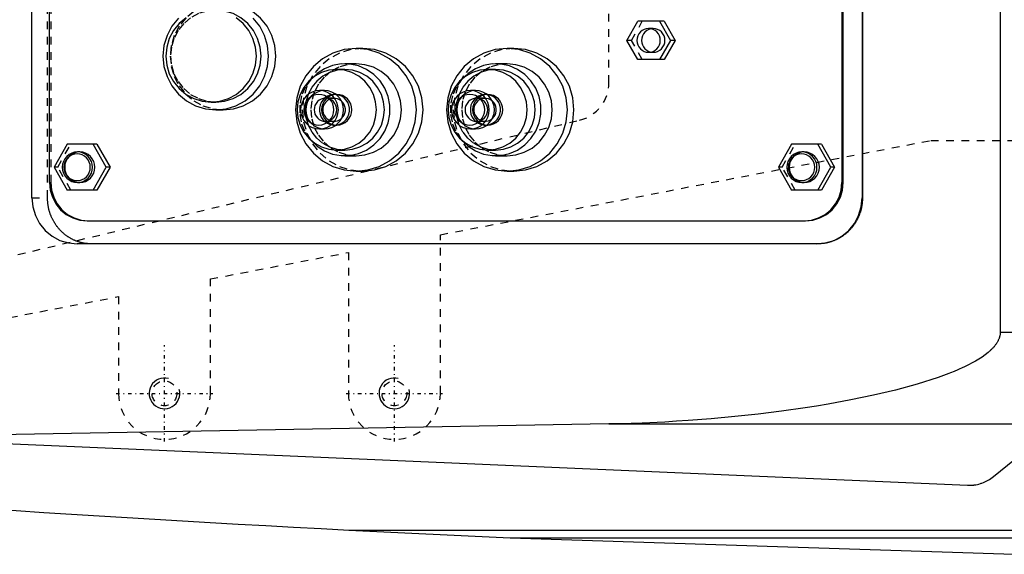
# Model space of a CAD drawing. Extents: x -1056 to 186, y -120 to 120.
# Tile 7 of 15: x -819 to -690, y -79 to -9. Entities that reach past the tile are written whole.
import ezdxf

# ---------------------------------------------------------------- set-up
doc = ezdxf.new("R2010")
doc.units = 0
doc.linetypes.add('CENTER', pattern=[1.5, 0.45, -0.5, 0.05, -0.5])
doc.linetypes.add('DASHED', pattern=[2, 1, -1])
for name, color, linetype in [('AM_0', 7, 'CONTINUOUS'), ('AM_10', 7, 'CONTINUOUS'), ('AM_3', 7, 'DASHED'), ('AM_7', 7, 'CENTER')]:
    doc.layers.add(name, color=color, linetype=linetype)

msp = doc.modelspace()

# ---------------------------------------------------------------- linework, layer by layer
at = {"layer": 'AM_0', "color": 7, "linetype": 'CONTINUOUS'}
for p, q in [((-690.94, 50), (-690.94, -50)), ((-817.29, -32.5), (-817.29, 32.5)), ((-708.96, 32.5), (-708.96, -32.5)), ((-708.91, 32.5), (-708.91, -32.5)), ((-815, -30.5), (-815, 30.5)), ((-711.6, 30.5), (-711.6, -30.5)), ((-711.42, -30.5), (-711.42, 30.5)), ((-739.67, -11.95), (-738.24, -9.45)), ((-734.79, -9.45), (-738.24, -9.45)), ((-735.4, -9.45), (-733.98, -11.95)), ((-734.79, -9.45), (-733.37, -11.95)), ((-738.24, -14.45), (-739.67, -11.95)), ((-733.98, -11.95), (-735.4, -14.45)), ((-733.37, -11.95), (-734.79, -14.45)), ((-733.37, -11.95), (-733.98, -11.95)), ((-774.13, -13), (-775, -13)), ((-754.43, -13), (-755.3, -13)), ((-775, -15), (-776.47, -15)), ((-755.3, -15), (-756.78, -15)), ((-734.79, -14.45), (-738.24, -14.45)), ((-776.47, -15.75), (-777.52, -15.75)), ((-756.78, -15.75), (-757.82, -15.75)), ((-779.1, -18.5), (-779.77, -18.5)), ((-777.52, -19), (-777.62, -19)), ((-759.4, -18.5), (-760.08, -18.5)), ((-757.82, -19), (-757.92, -19)), ((-793.91, -20), (-793.3, -20)), ((-793.3, -21), (-792.35, -21)), ((-777.62, -23), (-777.52, -23)), ((-757.92, -23), (-757.82, -23)), ((-779.77, -23.5), (-779.1, -23.5)), ((-760.08, -23.5), (-759.4, -23.5)), ((-812.71, -25.5), (-814.41, -28.5)), ((-808.81, -25.5), (-812.71, -25.5)), ((-807.59, -28.5), (-809.3, -25.5)), ((-808.81, -25.5), (-807.1, -28.5)), ((-718.17, -25.5), (-719.87, -28.5)), ((-714.27, -25.5), (-718.17, -25.5)), ((-713.05, -28.5), (-714.75, -25.5)), ((-714.27, -25.5), (-712.56, -28.5)), ((-811.05, -26.5), (-811.36, -26.5)), ((-777.52, -26.25), (-776.47, -26.25)), ((-757.82, -26.25), (-756.78, -26.25)), ((-716.51, -26.5), (-716.82, -26.5)), ((-776.47, -27), (-775, -27)), ((-756.78, -27), (-755.3, -27)), ((-814.41, -28.5), (-812.71, -31.5)), ((-809.3, -31.5), (-807.59, -28.5)), ((-807.1, -28.5), (-808.81, -31.5)), ((-807.1, -28.5), (-807.59, -28.5)), ((-775, -29), (-774.13, -29)), ((-755.3, -29), (-754.43, -29)), ((-719.87, -28.5), (-718.17, -31.5)), ((-714.75, -31.5), (-713.05, -28.5)), ((-712.56, -28.5), (-714.27, -31.5)), ((-712.56, -28.5), (-713.05, -28.5)), ((-811.36, -30.5), (-811.05, -30.5)), ((-716.82, -30.5), (-716.51, -30.5)), ((-711.6, -30.5), (-711.42, -30.5)), ((-808.81, -31.5), (-812.71, -31.5)), ((-714.27, -31.5), (-718.17, -31.5)), ((-708.96, -32.5), (-708.91, -32.5)), ((-810.08, -35.5), (-716.35, -35.5)), ((-714.78, -38.5), (-811.38, -38.5)), ((-690.94, -50), (-563.33, -50)), ((-925.22, -60), (-695.22, -70)), ((-691.83, -68.87), (-681.34, -60.27)), ((-742.03, -61.98), (-839.33, -63.73)), ((-742.03, -61.98), (-683.43, -61.98)), ((-775.92, -75.83), (-754.88, -76.83)), ((-775.92, -75.83), (-534.85, -75.83)), ((-754.88, -76.83), (-538.61, -76.83)), ((-754.88, -76.83), (-689.11, -79))]:
    msp.add_line(p, q, dxfattribs=at)
for points in [[(-792.35, -21), (-791, -20.87), (-789.71, -20.47), (-788.52, -19.82), (-787.47, -18.95), (-786.62, -17.89), (-785.98, -16.68), (-785.59, -15.37), (-785.46, -14), (-785.59, -12.63), (-785.98, -11.32), (-786.62, -10.11), (-787.47, -9.05), (-788.52, -8.18), (-789.71, -7.53), (-791, -7.13), (-792.35, -7)], [(-793.3, -20), (-792.15, -19.88), (-791.04, -19.54), (-790.02, -18.99), (-789.13, -18.24), (-788.39, -17.33), (-787.85, -16.3), (-787.51, -15.17), (-787.4, -14), (-787.51, -12.83), (-787.85, -11.7), (-788.39, -10.67), (-789.13, -9.76), (-790.02, -9.01), (-791.04, -8.46), (-792.15, -8.12), (-793.3, -8)], [(-798.18, -9.05), (-799.04, -10.11), (-799.67, -11.32), (-800.07, -12.63), (-800.2, -14), (-800.07, -15.37), (-799.67, -16.68), (-799.04, -17.89), (-798.18, -18.95), (-797.13, -19.82), (-795.94, -20.47), (-794.65, -20.87), (-793.3, -21), (-791.96, -20.87), (-790.67, -20.47), (-789.47, -19.82), (-788.43, -18.95), (-787.57, -17.89), (-786.94, -16.68), (-786.54, -15.37), (-786.41, -14), (-786.54, -12.63), (-786.94, -11.32), (-787.57, -10.11), (-788.43, -9.05)], [(-797.19, -9.01), (-798.09, -9.76), (-798.82, -10.67), (-799.37, -11.7), (-799.71, -12.83), (-799.82, -14), (-799.71, -15.17), (-799.37, -16.3), (-798.82, -17.33), (-798.09, -18.24), (-797.19, -18.99), (-796.17, -19.54), (-795.06, -19.88), (-793.91, -20), (-792.76, -19.88), (-791.65, -19.54), (-790.63, -18.99), (-789.73, -18.24), (-789, -17.33), (-788.45, -16.3), (-788.12, -15.17), (-788, -14), (-788.12, -12.83), (-788.45, -11.7), (-789, -10.67), (-789.73, -9.76), (-790.63, -9.01)], [(-736.52, -10.43), (-736.8, -10.52), (-737.07, -10.66), (-737.3, -10.86), (-737.49, -11.09), (-737.63, -11.36), (-737.71, -11.65), (-737.74, -11.95), (-737.71, -12.25), (-737.63, -12.54), (-737.49, -12.81), (-737.3, -13.04), (-737.07, -13.24), (-736.8, -13.38), (-736.52, -13.47)], [(-774.13, -29), (-772.59, -28.85), (-771.12, -28.39), (-769.75, -27.65), (-768.56, -26.66), (-767.58, -25.44), (-766.85, -24.06), (-766.4, -22.56), (-766.25, -21), (-766.4, -19.44), (-766.85, -17.94), (-767.58, -16.56), (-768.56, -15.34), (-769.75, -14.35), (-771.12, -13.61), (-772.59, -13.15), (-774.13, -13)], [(-754.43, -29), (-752.9, -28.85), (-751.42, -28.39), (-750.06, -27.65), (-748.86, -26.66), (-747.88, -25.44), (-747.16, -24.06), (-746.71, -22.56), (-746.56, -21), (-746.71, -19.44), (-747.16, -17.94), (-747.88, -16.56), (-748.86, -15.34), (-750.06, -14.35), (-751.42, -13.61), (-752.9, -13.15), (-754.43, -13)], [(-780.92, -24.95), (-780.09, -25.75), (-779.12, -26.36), (-778.06, -26.78), (-776.93, -26.98), (-775.79, -26.96), (-774.67, -26.71), (-773.62, -26.25), (-772.68, -25.59), (-771.87, -24.77), (-771.25, -23.8), (-770.81, -22.72), (-770.59, -21.58), (-770.59, -20.42), (-770.81, -19.28), (-771.25, -18.2), (-771.87, -17.23), (-772.68, -16.41), (-773.62, -15.75), (-774.67, -15.29), (-775.79, -15.04), (-776.93, -15.02), (-778.06, -15.22), (-779.12, -15.64), (-780.09, -16.25), (-780.92, -17.05)], [(-775, -27), (-773.85, -26.88), (-772.74, -26.54), (-771.72, -25.99), (-770.82, -25.24), (-770.09, -24.33), (-769.54, -23.3), (-769.2, -22.17), (-769.09, -21), (-769.2, -19.83), (-769.54, -18.7), (-770.09, -17.67), (-770.82, -16.76), (-771.72, -16.01), (-772.74, -15.46), (-773.85, -15.12), (-775, -15)], [(-761.23, -24.95), (-760.39, -25.75), (-759.43, -26.36), (-758.36, -26.78), (-757.23, -26.98), (-756.09, -26.96), (-754.97, -26.71), (-753.92, -26.25), (-752.98, -25.59), (-752.18, -24.77), (-751.55, -23.8), (-751.12, -22.72), (-750.9, -21.58), (-750.9, -20.42), (-751.12, -19.28), (-751.55, -18.2), (-752.18, -17.23), (-752.98, -16.41), (-753.92, -15.75), (-754.97, -15.29), (-756.09, -15.04), (-757.23, -15.02), (-758.36, -15.22), (-759.43, -15.64), (-760.39, -16.25), (-761.23, -17.05)], [(-755.3, -27), (-754.15, -26.88), (-753.04, -26.54), (-752.02, -25.99), (-751.12, -25.24), (-750.39, -24.33), (-749.84, -23.3), (-749.51, -22.17), (-749.39, -21), (-749.51, -19.83), (-749.84, -18.7), (-750.39, -17.67), (-751.12, -16.76), (-752.02, -16.01), (-753.04, -15.46), (-754.15, -15.12), (-755.3, -15)], [(-776.47, -26.25), (-775.47, -26.15), (-774.5, -25.85), (-773.6, -25.37), (-772.82, -24.71), (-772.18, -23.92), (-771.7, -23.01), (-771.4, -22.02), (-771.3, -21), (-771.4, -19.98), (-771.7, -18.99), (-772.18, -18.08), (-772.82, -17.29), (-773.6, -16.63), (-774.5, -16.15), (-775.47, -15.85), (-776.47, -15.75)], [(-756.78, -26.25), (-755.77, -26.15), (-754.8, -25.85), (-753.91, -25.37), (-753.12, -24.71), (-752.48, -23.92), (-752, -23.01), (-751.71, -22.02), (-751.61, -21), (-751.71, -19.98), (-752, -18.99), (-752.48, -18.08), (-753.12, -17.29), (-753.91, -16.63), (-754.8, -16.15), (-755.77, -15.85), (-756.78, -15.75)], [(-779.1, -23.5), (-778.62, -23.45), (-778.15, -23.31), (-777.73, -23.08), (-777.36, -22.77), (-777.05, -22.39), (-776.82, -21.96), (-776.68, -21.49), (-776.64, -21), (-776.68, -20.51), (-776.82, -20.04), (-777.05, -19.61), (-777.36, -19.23), (-777.73, -18.92), (-778.15, -18.69), (-778.62, -18.55), (-779.1, -18.5)], [(-777.61, -22.99), (-777.23, -22.91), (-776.87, -22.76), (-776.56, -22.54), (-776.29, -22.26), (-776.07, -21.94), (-775.93, -21.58), (-775.85, -21.2), (-775.85, -20.8), (-775.93, -20.42), (-776.07, -20.06), (-776.29, -19.74), (-776.56, -19.46), (-776.87, -19.24), (-777.23, -19.09), (-777.61, -19.01)], [(-777.52, -23), (-777.13, -22.96), (-776.76, -22.85), (-776.42, -22.66), (-776.12, -22.41), (-775.88, -22.11), (-775.7, -21.77), (-775.59, -21.39), (-775.55, -21), (-775.59, -20.61), (-775.7, -20.23), (-775.88, -19.89), (-776.12, -19.59), (-776.42, -19.34), (-776.76, -19.15), (-777.13, -19.04), (-777.52, -19)], [(-759.4, -23.5), (-758.92, -23.45), (-758.46, -23.31), (-758.03, -23.08), (-757.66, -22.77), (-757.35, -22.39), (-757.13, -21.96), (-756.99, -21.49), (-756.94, -21), (-756.99, -20.51), (-757.13, -20.04), (-757.35, -19.61), (-757.66, -19.23), (-758.03, -18.92), (-758.46, -18.69), (-758.92, -18.55), (-759.4, -18.5)], [(-757.91, -22.99), (-757.53, -22.91), (-757.18, -22.76), (-756.86, -22.54), (-756.59, -22.26), (-756.38, -21.94), (-756.23, -21.58), (-756.16, -21.2), (-756.16, -20.8), (-756.23, -20.42), (-756.38, -20.06), (-756.59, -19.74), (-756.86, -19.46), (-757.18, -19.24), (-757.53, -19.09), (-757.91, -19.01)], [(-757.82, -23), (-757.44, -22.96), (-757.07, -22.85), (-756.73, -22.66), (-756.43, -22.41), (-756.18, -22.11), (-756, -21.77), (-755.89, -21.39), (-755.85, -21), (-755.89, -20.61), (-756, -20.23), (-756.18, -19.89), (-756.43, -19.59), (-756.73, -19.34), (-757.07, -19.15), (-757.44, -19.04), (-757.82, -19)], [(-776.91, -22.14), (-776.71, -21.94), (-776.55, -21.69), (-776.45, -21.43), (-776.39, -21.14), (-776.39, -20.86), (-776.45, -20.57), (-776.55, -20.31), (-776.71, -20.06), (-776.91, -19.86)], [(-757.21, -22.14), (-757.01, -21.94), (-756.86, -21.69), (-756.75, -21.43), (-756.7, -21.14), (-756.7, -20.86), (-756.75, -20.57), (-756.86, -20.31), (-757.01, -20.06), (-757.21, -19.86)], [(-811.05, -30.5), (-810.67, -30.46), (-810.3, -30.35), (-809.96, -30.16), (-809.66, -29.91), (-809.42, -29.61), (-809.23, -29.27), (-809.12, -28.89), (-809.08, -28.5), (-809.12, -28.11), (-809.23, -27.73), (-809.42, -27.39), (-809.66, -27.09), (-809.96, -26.84), (-810.3, -26.65), (-810.67, -26.54), (-811.05, -26.5)], [(-716.51, -30.5), (-716.13, -30.46), (-715.76, -30.35), (-715.42, -30.16), (-715.12, -29.91), (-714.88, -29.61), (-714.69, -29.27), (-714.58, -28.89), (-714.54, -28.5), (-714.58, -28.11), (-714.69, -27.73), (-714.88, -27.39), (-715.12, -27.09), (-715.42, -26.84), (-715.76, -26.65), (-716.13, -26.54), (-716.51, -26.5)], [(-815, -30.5), (-814.91, -31.48), (-814.63, -32.41), (-814.17, -33.28), (-813.56, -34.04), (-812.81, -34.66), (-811.96, -35.12), (-811.04, -35.4), (-810.08, -35.5)], [(-716.52, -35.5), (-715.56, -35.4), (-714.63, -35.12), (-713.78, -34.66), (-713.04, -34.04), (-712.43, -33.28), (-711.97, -32.41), (-711.69, -31.48), (-711.6, -30.5)], [(-716.35, -35.5), (-715.38, -35.4), (-714.46, -35.12), (-713.61, -34.66), (-712.86, -34.04), (-712.25, -33.28), (-711.8, -32.41), (-711.52, -31.48), (-711.42, -30.5)], [(-817.29, -32.5), (-817.17, -33.67), (-816.84, -34.8), (-816.29, -35.83), (-815.56, -36.74), (-814.66, -37.49), (-813.64, -38.04), (-812.53, -38.38), (-811.38, -38.5)], [(-714.87, -38.5), (-713.72, -38.38), (-712.61, -38.04), (-711.59, -37.49), (-710.69, -36.74), (-709.96, -35.83), (-709.41, -34.8), (-709.07, -33.67), (-708.96, -32.5)]]:
    msp.add_lwpolyline(points, dxfattribs=at)
for points in [[(-736.82, -10.4), (-737.12, -10.43), (-737.41, -10.52), (-737.67, -10.66), (-737.9, -10.85), (-738.09, -11.09), (-738.23, -11.36), (-738.32, -11.65), (-738.35, -11.95), (-738.32, -12.25), (-738.23, -12.54), (-738.09, -12.81), (-737.9, -13.05), (-737.67, -13.24), (-737.41, -13.38), (-737.12, -13.47), (-736.82, -13.5), (-736.53, -13.47), (-736.24, -13.38), (-735.98, -13.24), (-735.74, -13.05), (-735.55, -12.81), (-735.41, -12.54), (-735.33, -12.25), (-735.3, -11.95), (-735.33, -11.65), (-735.41, -11.36), (-735.55, -11.09), (-735.74, -10.85), (-735.98, -10.66), (-736.24, -10.52), (-736.53, -10.43)], [(-775, -29), (-773.46, -28.85), (-771.98, -28.39), (-770.62, -27.65), (-769.43, -26.66), (-768.45, -25.44), (-767.72, -24.06), (-767.27, -22.56), (-767.12, -21), (-767.27, -19.44), (-767.72, -17.94), (-768.45, -16.56), (-769.43, -15.34), (-770.62, -14.35), (-771.98, -13.61), (-773.46, -13.15), (-775, -13), (-776.54, -13.15), (-778.01, -13.61), (-779.38, -14.35), (-780.57, -15.34), (-781.55, -16.56), (-782.28, -17.94), (-782.73, -19.44), (-782.88, -21), (-782.73, -22.56), (-782.28, -24.06), (-781.55, -25.44), (-780.57, -26.66), (-779.38, -27.65), (-778.01, -28.39), (-776.54, -28.85)], [(-755.3, -29), (-753.77, -28.85), (-752.29, -28.39), (-750.93, -27.65), (-749.73, -26.66), (-748.75, -25.44), (-748.02, -24.06), (-747.58, -22.56), (-747.42, -21), (-747.58, -19.44), (-748.02, -17.94), (-748.75, -16.56), (-749.73, -15.34), (-750.93, -14.35), (-752.29, -13.61), (-753.77, -13.15), (-755.3, -13), (-756.84, -13.15), (-758.32, -13.61), (-759.68, -14.35), (-760.87, -15.34), (-761.85, -16.56), (-762.58, -17.94), (-763.03, -19.44), (-763.18, -21), (-763.03, -22.56), (-762.58, -24.06), (-761.85, -25.44), (-760.87, -26.66), (-759.68, -27.65), (-758.32, -28.39), (-756.84, -28.85)], [(-777.52, -26.25), (-776.51, -26.15), (-775.54, -25.85), (-774.64, -25.37), (-773.86, -24.71), (-773.22, -23.92), (-772.74, -23.01), (-772.45, -22.02), (-772.35, -21), (-772.45, -19.98), (-772.74, -18.99), (-773.22, -18.08), (-773.86, -17.29), (-774.64, -16.63), (-775.54, -16.15), (-776.51, -15.85), (-777.52, -15.75), (-778.53, -15.85), (-779.5, -16.15), (-780.39, -16.63), (-781.17, -17.29), (-781.82, -18.08), (-782.29, -18.99), (-782.59, -19.98), (-782.69, -21), (-782.59, -22.02), (-782.29, -23.01), (-781.82, -23.92), (-781.17, -24.71), (-780.39, -25.37), (-779.5, -25.85), (-778.53, -26.15)], [(-757.82, -26.25), (-756.81, -26.15), (-755.84, -25.85), (-754.95, -25.37), (-754.16, -24.71), (-753.52, -23.92), (-753.04, -23.01), (-752.75, -22.02), (-752.65, -21), (-752.75, -19.98), (-753.04, -18.99), (-753.52, -18.08), (-754.16, -17.29), (-754.95, -16.63), (-755.84, -16.15), (-756.81, -15.85), (-757.82, -15.75), (-758.83, -15.85), (-759.8, -16.15), (-760.69, -16.63), (-761.48, -17.29), (-762.12, -18.08), (-762.6, -18.99), (-762.89, -19.98), (-762.99, -21), (-762.89, -22.02), (-762.6, -23.01), (-762.12, -23.92), (-761.48, -24.71), (-760.69, -25.37), (-759.8, -25.85), (-758.83, -26.15)], [(-779.77, -23.5), (-779.29, -23.45), (-778.83, -23.31), (-778.41, -23.08), (-778.03, -22.77), (-777.73, -22.39), (-777.5, -21.96), (-777.36, -21.49), (-777.31, -21), (-777.36, -20.51), (-777.5, -20.04), (-777.73, -19.61), (-778.03, -19.23), (-778.41, -18.92), (-778.83, -18.69), (-779.29, -18.55), (-779.77, -18.5), (-780.25, -18.55), (-780.72, -18.69), (-781.14, -18.92), (-781.52, -19.23), (-781.82, -19.61), (-782.05, -20.04), (-782.19, -20.51), (-782.24, -21), (-782.19, -21.49), (-782.05, -21.96), (-781.82, -22.39), (-781.52, -22.77), (-781.14, -23.08), (-780.72, -23.31), (-780.25, -23.45)], [(-779.86, -19), (-780.25, -19.04), (-780.61, -19.15), (-780.96, -19.34), (-781.25, -19.59), (-781.5, -19.89), (-781.68, -20.23), (-781.79, -20.61), (-781.83, -21), (-781.79, -21.39), (-781.68, -21.77), (-781.5, -22.11), (-781.25, -22.41), (-780.96, -22.66), (-780.61, -22.85), (-780.25, -22.96), (-779.86, -23), (-779.48, -22.96), (-779.11, -22.85), (-778.77, -22.66), (-778.47, -22.41), (-778.22, -22.11), (-778.04, -21.77), (-777.93, -21.39), (-777.89, -21), (-777.93, -20.61), (-778.04, -20.23), (-778.22, -19.89), (-778.47, -19.59), (-778.77, -19.34), (-779.11, -19.15), (-779.48, -19.04)], [(-760.08, -23.5), (-759.6, -23.45), (-759.14, -23.31), (-758.71, -23.08), (-758.34, -22.77), (-758.03, -22.39), (-757.8, -21.96), (-757.66, -21.49), (-757.62, -21), (-757.66, -20.51), (-757.8, -20.04), (-758.03, -19.61), (-758.34, -19.23), (-758.71, -18.92), (-759.14, -18.69), (-759.6, -18.55), (-760.08, -18.5), (-760.56, -18.55), (-761.02, -18.69), (-761.45, -18.92), (-761.82, -19.23), (-762.13, -19.61), (-762.35, -20.04), (-762.49, -20.51), (-762.54, -21), (-762.49, -21.49), (-762.35, -21.96), (-762.13, -22.39), (-761.82, -22.77), (-761.45, -23.08), (-761.02, -23.31), (-760.56, -23.45)], [(-760.16, -19), (-760.55, -19.04), (-760.92, -19.15), (-761.26, -19.34), (-761.56, -19.59), (-761.8, -19.89), (-761.98, -20.23), (-762.1, -20.61), (-762.13, -21), (-762.1, -21.39), (-761.98, -21.77), (-761.8, -22.11), (-761.56, -22.41), (-761.26, -22.66), (-760.92, -22.85), (-760.55, -22.96), (-760.16, -23), (-759.78, -22.96), (-759.41, -22.85), (-759.07, -22.66), (-758.77, -22.41), (-758.53, -22.11), (-758.35, -21.77), (-758.23, -21.39), (-758.2, -21), (-758.23, -20.61), (-758.35, -20.23), (-758.53, -19.89), (-758.77, -19.59), (-759.07, -19.34), (-759.41, -19.15), (-759.78, -19.04)], [(-811.36, -26.5), (-811.74, -26.54), (-812.11, -26.65), (-812.45, -26.84), (-812.75, -27.09), (-813, -27.39), (-813.18, -27.73), (-813.29, -28.11), (-813.33, -28.5), (-813.29, -28.89), (-813.18, -29.27), (-813, -29.61), (-812.75, -29.91), (-812.45, -30.16), (-812.11, -30.35), (-811.74, -30.46), (-811.36, -30.5), (-810.97, -30.46), (-810.6, -30.35), (-810.26, -30.16), (-809.96, -29.91), (-809.72, -29.61), (-809.54, -29.27), (-809.43, -28.89), (-809.39, -28.5), (-809.43, -28.11), (-809.54, -27.73), (-809.72, -27.39), (-809.96, -27.09), (-810.26, -26.84), (-810.6, -26.65), (-810.97, -26.54)], [(-811.4, -30.25), (-811.06, -30.22), (-810.74, -30.12), (-810.44, -29.96), (-810.18, -29.74), (-809.97, -29.47), (-809.81, -29.17), (-809.71, -28.84), (-809.68, -28.5), (-809.71, -28.16), (-809.81, -27.83), (-809.97, -27.53), (-810.18, -27.26), (-810.44, -27.04), (-810.74, -26.88), (-811.06, -26.78), (-811.4, -26.75), (-811.74, -26.78), (-812.06, -26.88), (-812.36, -27.04), (-812.62, -27.26), (-812.83, -27.53), (-812.99, -27.83), (-813.09, -28.16), (-813.12, -28.5), (-813.09, -28.84), (-812.99, -29.17), (-812.83, -29.47), (-812.62, -29.74), (-812.36, -29.96), (-812.06, -30.12), (-811.74, -30.22)], [(-716.82, -26.5), (-717.2, -26.54), (-717.57, -26.65), (-717.91, -26.84), (-718.21, -27.09), (-718.45, -27.39), (-718.64, -27.73), (-718.75, -28.11), (-718.79, -28.5), (-718.75, -28.89), (-718.64, -29.27), (-718.45, -29.61), (-718.21, -29.91), (-717.91, -30.16), (-717.57, -30.35), (-717.2, -30.46), (-716.82, -30.5), (-716.43, -30.46), (-716.06, -30.35), (-715.72, -30.16), (-715.42, -29.91), (-715.18, -29.61), (-715, -29.27), (-714.88, -28.89), (-714.85, -28.5), (-714.88, -28.11), (-715, -27.73), (-715.18, -27.39), (-715.42, -27.09), (-715.72, -26.84), (-716.06, -26.65), (-716.43, -26.54)], [(-716.86, -30.25), (-716.52, -30.22), (-716.2, -30.12), (-715.9, -29.96), (-715.64, -29.74), (-715.43, -29.47), (-715.27, -29.17), (-715.17, -28.84), (-715.14, -28.5), (-715.17, -28.16), (-715.27, -27.83), (-715.43, -27.53), (-715.64, -27.26), (-715.9, -27.04), (-716.2, -26.88), (-716.52, -26.78), (-716.86, -26.75), (-717.2, -26.78), (-717.52, -26.88), (-717.82, -27.04), (-718.08, -27.26), (-718.29, -27.53), (-718.45, -27.83), (-718.55, -28.16), (-718.58, -28.5), (-718.55, -28.84), (-718.45, -29.17), (-718.29, -29.47), (-718.08, -29.74), (-717.82, -29.96), (-717.52, -30.12), (-717.2, -30.22)]]:
    msp.add_lwpolyline(points, close=True, dxfattribs=at)
for points in [[(-708.91, -32.5, 0), (-708.91, -32.54, 0), (-708.91, -32.63, 0), (-708.92, -32.71, 0), (-708.92, -32.75, 0), (-708.92, -32.8, 0), (-708.92, -32.88, 0), (-708.93, -32.97, 0), (-708.94, -33.05, 0), (-708.94, -33.14, 0), (-708.95, -33.22, 0), (-708.96, -33.27, 0), (-708.97, -33.31, 0), (-708.98, -33.4, 0), (-708.99, -33.48, 0), (-709.01, -33.57, 0), (-709.02, -33.65, 0), (-709.04, -33.74, 0), (-709.05, -33.78, 0), (-709.06, -33.83, 0), (-709.08, -33.91, 0), (-709.1, -34, 0), (-709.11, -34.04, 0), (-709.12, -34.08, 0), (-709.14, -34.17, 0), (-709.17, -34.25, 0), (-709.18, -34.3, 0), (-709.19, -34.34, 0), (-709.22, -34.42, 0), (-709.25, -34.51, 0), (-709.28, -34.59, 0), (-709.31, -34.67, 0), (-709.34, -34.76, 0), (-709.36, -34.8, 0), (-709.38, -34.84, 0), (-709.41, -34.92, 0), (-709.45, -35, 0), (-709.48, -35.08, 0), (-709.52, -35.16, 0), (-709.56, -35.24, 0), (-709.58, -35.28, 0), (-709.6, -35.32, 0), (-709.64, -35.4, 0), (-709.68, -35.47, 0), (-709.73, -35.55, 0), (-709.77, -35.63, 0), (-709.82, -35.7, 0), (-709.84, -35.74, 0), (-709.86, -35.78, 0), (-709.91, -35.85, 0), (-709.96, -35.92, 0), (-710.01, -35.99, 0), (-710.06, -36.06, 0), (-710.11, -36.13, 0), (-710.14, -36.17, 0), (-710.16, -36.2, 0), (-710.21, -36.27, 0), (-710.27, -36.34, 0), (-710.32, -36.4, 0), (-710.38, -36.47, 0), (-710.43, -36.53, 0), (-710.46, -36.56, 0), (-710.49, -36.59, 0), (-710.55, -36.65, 0), (-710.6, -36.71, 0), (-710.63, -36.74, 0), (-710.66, -36.77, 0), (-710.72, -36.83, 0), (-710.78, -36.89, 0), (-710.81, -36.92, 0), (-710.84, -36.95, 0), (-710.9, -37, 0), (-710.97, -37.06, 0), (-711.03, -37.12, 0), (-711.1, -37.17, 0), (-711.16, -37.22, 0), (-711.2, -37.25, 0), (-711.23, -37.28, 0), (-711.3, -37.33, 0), (-711.37, -37.38, 0), (-711.44, -37.43, 0), (-711.51, -37.48, 0), (-711.58, -37.53, 0), (-711.62, -37.55, 0), (-711.65, -37.58, 0), (-711.73, -37.62, 0), (-711.8, -37.67, 0), (-711.87, -37.71, 0), (-711.95, -37.76, 0), (-712.03, -37.8, 0), (-712.06, -37.82, 0), (-712.1, -37.84, 0), (-712.18, -37.88, 0), (-712.26, -37.92, 0), (-712.34, -37.95, 0), (-712.42, -37.99, 0), (-712.5, -38.03, 0), (-712.54, -38.04, 0), (-712.58, -38.06, 0), (-712.66, -38.09, 0), (-712.74, -38.12, 0), (-712.82, -38.16, 0), (-712.9, -38.18, 0), (-712.98, -38.21, 0), (-713.03, -38.23, 0), (-713.07, -38.24, 0), (-713.15, -38.26, 0), (-713.23, -38.29, 0), (-713.28, -38.3, 0), (-713.32, -38.31, 0), (-713.4, -38.33, 0), (-713.49, -38.35, 0), (-713.53, -38.36, 0), (-713.57, -38.37, 0), (-713.65, -38.39, 0), (-713.74, -38.4, 0), (-713.82, -38.42, 0), (-713.91, -38.43, 0), (-713.99, -38.45, 0), (-714.03, -38.45, 0), (-714.07, -38.46, 0), (-714.16, -38.47, 0), (-714.24, -38.47, 0), (-714.33, -38.48, 0), (-714.41, -38.49, 0), (-714.49, -38.49, 0), (-714.53, -38.49, 0), (-714.58, -38.5, 0), (-714.66, -38.5, 0), (-714.74, -38.5, 0), (-714.78, -38.5, 0)], [(-690.94, -50, 0), (-690.94, -50.04, 0), (-690.94, -50.12, 0), (-690.94, -50.2, 0), (-690.95, -50.24, 0), (-690.95, -50.28, 0), (-690.96, -50.36, 0), (-690.98, -50.44, 0), (-691, -50.52, 0), (-691.02, -50.6, 0), (-691.04, -50.68, 0), (-691.05, -50.72, 0), (-691.06, -50.76, 0), (-691.09, -50.83, 0), (-691.12, -50.91, 0), (-691.15, -50.99, 0), (-691.19, -51.06, 0), (-691.22, -51.14, 0), (-691.24, -51.18, 0), (-691.26, -51.21, 0), (-691.3, -51.29, 0), (-691.35, -51.36, 0), (-691.37, -51.4, 0), (-691.39, -51.43, 0), (-691.44, -51.5, 0), (-691.48, -51.57, 0), (-691.51, -51.61, 0), (-691.53, -51.64, 0), (-691.58, -51.71, 0), (-691.64, -51.78, 0), (-691.69, -51.84, 0), (-691.74, -51.91, 0), (-691.8, -51.97, 0), (-691.83, -52, 0), (-691.86, -52.03, 0), (-691.91, -52.09, 0), (-691.97, -52.15, 0), (-692.03, -52.21, 0), (-692.08, -52.27, 0), (-692.14, -52.33, 0), (-692.17, -52.36, 0), (-692.2, -52.38, 0), (-692.26, -52.44, 0), (-692.32, -52.49, 0), (-692.53, -52.67, 0), (-692.91, -52.97, 0), (-693.31, -53.26, 0), (-693.52, -53.39, 0), (-693.73, -53.53, 0), (-694.16, -53.79, 0), (-694.6, -54.03, 0), (-695.06, -54.27, 0), (-695.52, -54.5, 0), (-695.99, -54.72, 0), (-696.22, -54.82, 0), (-696.46, -54.93, 0), (-696.93, -55.13, 0), (-697.41, -55.32, 0), (-697.64, -55.41, 0), (-699.05, -55.93, 0), (-701.78, -56.8, 0), (-704.59, -57.57, 0), (-707.47, -58.25, 0), (-710.41, -58.86, 0), (-713.39, -59.41, 0), (-714.9, -59.66, 0), (-716.41, -59.9, 0), (-719.46, -60.33, 0), (-722.52, -60.71, 0), (-725.58, -61.04, 0), (-728.64, -61.32, 0), (-731.68, -61.55, 0), (-733.19, -61.65, 0), (-734.69, -61.74, 0), (-737.67, -61.87, 0), (-740.59, -61.96, 0), (-742.03, -61.98, 0)], [(-695.22, -70, 0), (-695.21, -70, 0), (-695.21, -70, 0), (-695.2, -70, 0), (-695.2, -70, 0), (-695.2, -70, 0), (-695.19, -70, 0), (-695.19, -70, 0), (-695.18, -70, 0), (-695.17, -70, 0), (-695.17, -70, 0), (-695.17, -70, 0), (-695.16, -70, 0), (-695.16, -70, 0), (-695.15, -70, 0), (-695.15, -70, 0), (-695.14, -70, 0), (-695.14, -70, 0), (-695.13, -70, 0), (-695.13, -70, 0), (-695.12, -70, 0), (-695.12, -70, 0), (-695.12, -70, 0), (-695.11, -70, 0), (-695.11, -70, 0), (-695.1, -70, 0), (-695.1, -70, 0), (-695.1, -70, 0), (-695.09, -70, 0), (-695.08, -70, 0), (-695.08, -70, 0), (-695.07, -70, 0), (-695.07, -70, 0), (-695.07, -70, 0), (-695.06, -70, 0), (-695.06, -70, 0), (-695.05, -70, 0), (-695.05, -70, 0), (-695.04, -70, 0), (-695.03, -70, 0), (-695.03, -70, 0), (-695.03, -70, 0), (-695.02, -70, 0), (-695.02, -70, 0), (-695.01, -70, 0), (-695.01, -70, 0), (-695, -70, 0), (-695, -70, 0), (-694.99, -70, 0), (-694.99, -70, 0), (-694.98, -70, 0), (-694.98, -70, 0), (-694.97, -70, 0), (-694.97, -70, 0), (-694.96, -70, 0), (-694.96, -70, 0), (-694.96, -70, 0), (-694.95, -70, 0), (-694.94, -70, 0), (-694.94, -70, 0), (-694.93, -70, 0), (-694.93, -70, 0), (-694.93, -70, 0), (-694.92, -70, 0), (-694.92, -70, 0), (-694.91, -70, 0), (-694.91, -70, 0), (-694.9, -70, 0), (-694.9, -70, 0), (-694.9, -70, 0), (-694.89, -70, 0), (-694.89, -70, 0), (-694.88, -70, 0), (-694.88, -70, 0), (-694.87, -70, 0), (-694.87, -70, 0), (-694.86, -70, 0), (-694.86, -70, 0), (-694.85, -70, 0), (-694.85, -70, 0), (-694.84, -70, 0), (-694.84, -70, 0), (-694.83, -70, 0), (-694.83, -70, 0), (-694.83, -70, 0), (-694.82, -70, 0), (-694.81, -70, 0), (-694.81, -70, 0), (-694.8, -70, 0), (-694.8, -70, 0), (-694.79, -70, 0), (-694.79, -70, 0), (-694.79, -70, 0), (-694.78, -70, 0), (-694.78, -69.99, 0), (-694.77, -69.99, 0), (-694.76, -69.99, 0), (-694.76, -69.99, 0), (-694.76, -69.99, 0), (-694.75, -69.99, 0), (-694.75, -69.99, 0), (-694.73, -69.99, 0), (-694.71, -69.99, 0), (-694.69, -69.99, 0), (-694.66, -69.99, 0), (-694.63, -69.99, 0), (-694.61, -69.98, 0), (-694.59, -69.98, 0), (-694.56, -69.98, 0), (-694.52, -69.98, 0), (-694.51, -69.98, 0), (-694.49, -69.97, 0), (-694.46, -69.97, 0), (-694.42, -69.97, 0), (-694.39, -69.96, 0), (-694.36, -69.96, 0), (-694.32, -69.95, 0), (-694.31, -69.95, 0), (-694.29, -69.95, 0), (-694.26, -69.94, 0), (-694.22, -69.94, 0), (-694.11, -69.92, 0), (-693.91, -69.88, 0), (-693.71, -69.83, 0), (-693.52, -69.77, 0), (-693.42, -69.74, 0), (-693.32, -69.71, 0), (-693.13, -69.64, 0), (-692.95, -69.56, 0), (-692.32, -69.22, 0), (-691.83, -68.87, 0)]]:
    msp.add_polyline3d(points, dxfattribs=at)
msp.add_arc((-623.05, 2920.27), 3000, 262.64687, 267.07918, dxfattribs=at)
at = {"layer": 'AM_10', "color": 7, "linetype": 'CONTINUOUS'}
for centre in [(-800, -58), (-770, -58)]:
    msp.add_arc(centre, 2, 75, 15, dxfattribs=at)
at = {"layer": 'AM_3', "color": 6, "linetype": 'DASHED'}
for p, q in [((-815.26, -32.5), (-815.26, 32.5)), ((-814.83, 30.5), (-814.83, -30.5)), ((-742, -17.5), (-742, -7)), ((-739.06, -11.95), (-737.64, -9.45)), ((-736.22, -10.4), (-736.82, -10.4)), ((-739.06, -11.95), (-739.67, -11.95)), ((-737.64, -14.45), (-739.06, -11.95)), ((-736.82, -13.5), (-736.22, -13.5)), ((-777.62, -19), (-777.81, -19)), ((-757.92, -19), (-758.12, -19)), ((-777.86, -19.5), (-778.99, -19.5)), ((-758.17, -19.5), (-759.3, -19.5)), ((-828.85, -42.23), (-745.84, -22.36)), ((-778.99, -22.5), (-777.86, -22.5)), ((-777.81, -23), (-777.62, -23)), ((-759.3, -22.5), (-758.17, -22.5)), ((-758.12, -23), (-757.92, -23)), ((-813.93, -28.5), (-812.22, -25.5)), ((-764, -37.31), (-700, -25)), ((-719.39, -28.5), (-717.68, -25.5)), ((-700, -25), (-672.83, -25)), ((-813.93, -28.5), (-814.41, -28.5)), ((-812.22, -31.5), (-813.93, -28.5)), ((-719.39, -28.5), (-719.87, -28.5)), ((-717.68, -31.5), (-719.39, -28.5)), ((-815, -30.5), (-814.83, -30.5)), ((-817.29, -32.5), (-815.26, -32.5)), ((-764, -58), (-764, -37.31)), ((-794, -43.08), (-776, -39.62)), ((-776, -39.62), (-776, -58)), ((-794, -58), (-794, -43.08)), ((-830, -50), (-806, -45.38)), ((-806, -45.38), (-806, -58))]:
    msp.add_line(p, q, dxfattribs=at)
for points in [[(-792.35, -7), (-793.69, -7.13), (-794.99, -7.53), (-796.18, -8.18), (-797.22, -9.05), (-798.08, -10.11), (-798.72, -11.32), (-799.11, -12.63), (-799.24, -14), (-799.11, -15.37), (-798.72, -16.68), (-798.08, -17.89), (-797.22, -18.95), (-796.18, -19.82), (-794.99, -20.47), (-793.69, -20.87), (-792.35, -21)], [(-793.3, -8), (-794.46, -8.12), (-795.57, -8.46), (-796.59, -9.01), (-797.48, -9.76), (-798.22, -10.67), (-798.76, -11.7), (-799.1, -12.83), (-799.21, -14), (-799.1, -15.17), (-798.76, -16.3), (-798.22, -17.33), (-797.48, -18.24), (-796.59, -18.99), (-795.57, -19.54), (-794.46, -19.88), (-793.3, -20)], [(-736.52, -13.47), (-736.22, -13.5), (-735.92, -13.47), (-735.64, -13.38), (-735.37, -13.24), (-735.14, -13.05), (-734.95, -12.81), (-734.81, -12.54), (-734.72, -12.25), (-734.69, -11.95), (-734.72, -11.65), (-734.81, -11.36), (-734.95, -11.09), (-735.14, -10.85), (-735.37, -10.66), (-735.64, -10.52), (-735.92, -10.43), (-736.22, -10.4), (-736.52, -10.43)], [(-774.13, -13), (-775.67, -13.15), (-777.15, -13.61), (-778.51, -14.35), (-779.7, -15.34), (-780.68, -16.56), (-781.41, -17.94), (-781.86, -19.44), (-782.01, -21), (-781.86, -22.56), (-781.41, -24.06), (-780.68, -25.44), (-779.7, -26.66), (-778.51, -27.65), (-777.15, -28.39), (-775.67, -28.85), (-774.13, -29)], [(-754.43, -13), (-755.97, -13.15), (-757.45, -13.61), (-758.81, -14.35), (-760.01, -15.34), (-760.99, -16.56), (-761.71, -17.94), (-762.16, -19.44), (-762.31, -21), (-762.16, -22.56), (-761.71, -24.06), (-760.99, -25.44), (-760.01, -26.66), (-758.81, -27.65), (-757.45, -28.39), (-755.97, -28.85), (-754.43, -29)], [(-775, -15), (-776.15, -15.12), (-777.26, -15.46), (-778.28, -16.01), (-779.18, -16.76), (-779.91, -17.67), (-780.46, -18.7), (-780.79, -19.83), (-780.91, -21), (-780.79, -22.17), (-780.46, -23.3), (-779.91, -24.33), (-779.18, -25.24), (-778.28, -25.99), (-777.26, -26.54), (-776.15, -26.88), (-775, -27)], [(-755.3, -15), (-756.46, -15.12), (-757.56, -15.46), (-758.59, -16.01), (-759.48, -16.76), (-760.22, -17.67), (-760.76, -18.7), (-761.1, -19.83), (-761.21, -21), (-761.1, -22.17), (-760.76, -23.3), (-760.22, -24.33), (-759.48, -25.24), (-758.59, -25.99), (-757.56, -26.54), (-756.46, -26.88), (-755.3, -27)], [(-776.47, -15.75), (-777.48, -15.85), (-778.45, -16.15), (-779.35, -16.63), (-780.13, -17.29), (-780.77, -18.08), (-781.25, -18.99), (-781.55, -19.98), (-781.65, -21), (-781.55, -22.02), (-781.25, -23.01), (-780.77, -23.92), (-780.13, -24.71), (-779.35, -25.37), (-778.45, -25.85), (-777.48, -26.15), (-776.47, -26.25)], [(-756.78, -15.75), (-757.79, -15.85), (-758.76, -16.15), (-759.65, -16.63), (-760.43, -17.29), (-761.08, -18.08), (-761.56, -18.99), (-761.85, -19.98), (-761.95, -21), (-761.85, -22.02), (-761.56, -23.01), (-761.08, -23.92), (-760.43, -24.71), (-759.65, -25.37), (-758.76, -25.85), (-757.79, -26.15), (-756.78, -26.25)], [(-780.92, -17.05), (-781.62, -18.05), (-782.11, -19.18), (-782.35, -20.39), (-782.35, -21.61), (-782.11, -22.82), (-781.62, -23.95), (-780.92, -24.95)], [(-761.23, -17.05), (-761.93, -18.05), (-762.41, -19.18), (-762.66, -20.39), (-762.66, -21.61), (-762.41, -22.82), (-761.93, -23.95), (-761.23, -24.95)], [(-779.1, -18.5), (-779.58, -18.55), (-780.04, -18.69), (-780.46, -18.92), (-780.84, -19.23), (-781.14, -19.61), (-781.37, -20.04), (-781.51, -20.51), (-781.56, -21), (-781.51, -21.49), (-781.37, -21.96), (-781.14, -22.39), (-780.84, -22.77), (-780.46, -23.08), (-780.04, -23.31), (-779.58, -23.45), (-779.1, -23.5)], [(-777.61, -19.01), (-777.99, -19.01), (-778.37, -19.08), (-778.73, -19.23), (-779.06, -19.45), (-779.33, -19.73), (-779.55, -20.05), (-779.7, -20.42), (-779.77, -20.8), (-779.77, -21.2), (-779.7, -21.58), (-779.55, -21.95), (-779.33, -22.27), (-779.06, -22.55), (-778.73, -22.77), (-778.37, -22.92), (-777.99, -22.99), (-777.61, -22.99)], [(-777.52, -19), (-777.9, -19.04), (-778.27, -19.15), (-778.61, -19.34), (-778.91, -19.59), (-779.15, -19.89), (-779.34, -20.23), (-779.45, -20.61), (-779.49, -21), (-779.45, -21.39), (-779.34, -21.77), (-779.15, -22.11), (-778.91, -22.41), (-778.61, -22.66), (-778.27, -22.85), (-777.9, -22.96), (-777.52, -23)], [(-759.4, -18.5), (-759.88, -18.55), (-760.34, -18.69), (-760.77, -18.92), (-761.14, -19.23), (-761.45, -19.61), (-761.68, -20.04), (-761.82, -20.51), (-761.86, -21), (-761.82, -21.49), (-761.68, -21.96), (-761.45, -22.39), (-761.14, -22.77), (-760.77, -23.08), (-760.34, -23.31), (-759.88, -23.45), (-759.4, -23.5)], [(-757.91, -19.01), (-758.3, -19.01), (-758.68, -19.08), (-759.04, -19.23), (-759.36, -19.45), (-759.63, -19.73), (-759.85, -20.05), (-760, -20.42), (-760.08, -20.8), (-760.08, -21.2), (-760, -21.58), (-759.85, -21.95), (-759.63, -22.27), (-759.36, -22.55), (-759.04, -22.77), (-758.68, -22.92), (-758.3, -22.99), (-757.91, -22.99)], [(-757.82, -19), (-758.2, -19.04), (-758.57, -19.15), (-758.91, -19.34), (-759.21, -19.59), (-759.46, -19.89), (-759.64, -20.23), (-759.75, -20.61), (-759.79, -21), (-759.75, -21.39), (-759.64, -21.77), (-759.46, -22.11), (-759.21, -22.41), (-758.91, -22.66), (-758.57, -22.85), (-758.2, -22.96), (-757.82, -23)], [(-776.91, -19.86), (-777.15, -19.69), (-777.42, -19.57), (-777.7, -19.51), (-777.99, -19.51), (-778.28, -19.56), (-778.55, -19.67), (-778.79, -19.83), (-779, -20.04), (-779.16, -20.29), (-779.28, -20.56), (-779.33, -20.85), (-779.33, -21.15), (-779.28, -21.44), (-779.16, -21.71), (-779, -21.96), (-778.79, -22.17), (-778.55, -22.33), (-778.28, -22.44), (-777.99, -22.49), (-777.7, -22.49), (-777.42, -22.43), (-777.15, -22.31), (-776.91, -22.14)], [(-757.21, -19.86), (-757.45, -19.69), (-757.72, -19.57), (-758, -19.51), (-758.3, -19.51), (-758.58, -19.56), (-758.85, -19.67), (-759.1, -19.83), (-759.3, -20.04), (-759.47, -20.29), (-759.58, -20.56), (-759.64, -20.85), (-759.64, -21.15), (-759.58, -21.44), (-759.47, -21.71), (-759.3, -21.96), (-759.1, -22.17), (-758.85, -22.33), (-758.58, -22.44), (-758.3, -22.49), (-758, -22.49), (-757.72, -22.43), (-757.45, -22.31), (-757.21, -22.14)], [(-811.05, -26.5), (-811.44, -26.54), (-811.81, -26.65), (-812.15, -26.84), (-812.45, -27.09), (-812.69, -27.39), (-812.87, -27.73), (-812.99, -28.11), (-813.02, -28.5), (-812.99, -28.89), (-812.87, -29.27), (-812.69, -29.61), (-812.45, -29.91), (-812.15, -30.16), (-811.81, -30.35), (-811.44, -30.46), (-811.05, -30.5)], [(-716.51, -26.5), (-716.9, -26.54), (-717.27, -26.65), (-717.61, -26.84), (-717.91, -27.09), (-718.15, -27.39), (-718.33, -27.73), (-718.44, -28.11), (-718.48, -28.5), (-718.44, -28.89), (-718.33, -29.27), (-718.15, -29.61), (-717.91, -29.91), (-717.61, -30.16), (-717.27, -30.35), (-716.9, -30.46), (-716.51, -30.5)], [(-814.83, -30.5), (-814.73, -31.48), (-814.45, -32.41), (-814, -33.28), (-813.38, -34.04), (-812.64, -34.66), (-811.79, -35.12), (-810.86, -35.4), (-809.9, -35.5)]]:
    msp.add_lwpolyline(points, dxfattribs=at)
for points in [[(-778.99, -22.5), (-778.7, -22.47), (-778.43, -22.39), (-778.17, -22.25), (-777.95, -22.06), (-777.76, -21.83), (-777.63, -21.57), (-777.54, -21.29), (-777.52, -21), (-777.54, -20.71), (-777.63, -20.43), (-777.76, -20.17), (-777.95, -19.94), (-778.17, -19.75), (-778.43, -19.61), (-778.7, -19.53), (-778.99, -19.5), (-779.28, -19.53), (-779.56, -19.61), (-779.81, -19.75), (-780.04, -19.94), (-780.22, -20.17), (-780.36, -20.43), (-780.44, -20.71), (-780.47, -21), (-780.44, -21.29), (-780.36, -21.57), (-780.22, -21.83), (-780.04, -22.06), (-779.81, -22.25), (-779.56, -22.39), (-779.28, -22.47)], [(-759.3, -22.5), (-759.01, -22.47), (-758.73, -22.39), (-758.48, -22.25), (-758.25, -22.06), (-758.07, -21.83), (-757.93, -21.57), (-757.85, -21.29), (-757.82, -21), (-757.85, -20.71), (-757.93, -20.43), (-758.07, -20.17), (-758.25, -19.94), (-758.48, -19.75), (-758.73, -19.61), (-759.01, -19.53), (-759.3, -19.5), (-759.58, -19.53), (-759.86, -19.61), (-760.12, -19.75), (-760.34, -19.94), (-760.52, -20.17), (-760.66, -20.43), (-760.75, -20.71), (-760.77, -21), (-760.75, -21.29), (-760.66, -21.57), (-760.52, -21.83), (-760.34, -22.06), (-760.12, -22.25), (-759.86, -22.39), (-759.58, -22.47)]]:
    msp.add_lwpolyline(points, close=True, dxfattribs=at)
msp.add_polyline3d([(-809.53, -38.5, 0), (-809.57, -38.5, 0), (-809.65, -38.5, 0), (-809.73, -38.5, 0), (-809.77, -38.49, 0), (-809.81, -38.49, 0), (-809.89, -38.49, 0), (-809.97, -38.48, 0), (-810.05, -38.47, 0), (-810.14, -38.47, 0), (-810.22, -38.46, 0), (-810.26, -38.45, 0), (-810.3, -38.45, 0), (-810.38, -38.43, 0), (-810.46, -38.42, 0), (-810.54, -38.41, 0), (-810.63, -38.39, 0), (-810.71, -38.37, 0), (-810.75, -38.36, 0), (-810.79, -38.35, 0), (-810.87, -38.33, 0), (-810.95, -38.31, 0), (-810.99, -38.3, 0), (-811.03, -38.29, 0), (-811.11, -38.27, 0), (-811.2, -38.24, 0), (-811.24, -38.23, 0), (-811.28, -38.22, 0), (-811.36, -38.19, 0), (-811.44, -38.16, 0), (-811.52, -38.13, 0), (-811.59, -38.1, 0), (-811.67, -38.07, 0), (-811.71, -38.05, 0), (-811.75, -38.03, 0), (-811.83, -38, 0), (-811.91, -37.96, 0), (-811.98, -37.92, 0), (-812.06, -37.88, 0), (-812.13, -37.85, 0), (-812.17, -37.83, 0), (-812.21, -37.8, 0), (-812.28, -37.76, 0), (-812.36, -37.72, 0), (-812.43, -37.68, 0), (-812.5, -37.63, 0), (-812.57, -37.58, 0), (-812.61, -37.56, 0), (-812.64, -37.54, 0), (-812.71, -37.49, 0), (-812.78, -37.44, 0), (-812.85, -37.39, 0), (-812.92, -37.34, 0), (-812.99, -37.29, 0), (-813.02, -37.26, 0), (-813.05, -37.23, 0), (-813.12, -37.18, 0), (-813.18, -37.13, 0), (-813.24, -37.07, 0), (-813.31, -37.02, 0), (-813.37, -36.96, 0), (-813.4, -36.93, 0), (-813.43, -36.9, 0), (-813.48, -36.84, 0), (-813.54, -36.79, 0), (-813.57, -36.76, 0), (-813.6, -36.73, 0), (-813.66, -36.67, 0), (-813.71, -36.6, 0), (-813.74, -36.57, 0), (-813.77, -36.54, 0), (-813.82, -36.48, 0), (-813.87, -36.41, 0), (-813.93, -36.35, 0), (-813.98, -36.28, 0), (-814.03, -36.22, 0), (-814.06, -36.18, 0), (-814.08, -36.15, 0), (-814.13, -36.08, 0), (-814.18, -36.01, 0), (-814.23, -35.94, 0), (-814.28, -35.86, 0), (-814.32, -35.79, 0), (-814.35, -35.75, 0), (-814.37, -35.72, 0), (-814.41, -35.64, 0), (-814.46, -35.56, 0), (-814.5, -35.49, 0), (-814.54, -35.41, 0), (-814.58, -35.33, 0), (-814.6, -35.29, 0), (-814.62, -35.25, 0), (-814.66, -35.17, 0), (-814.7, -35.09, 0), (-814.73, -35.01, 0), (-814.77, -34.93, 0), (-814.8, -34.85, 0), (-814.82, -34.81, 0), (-814.84, -34.77, 0), (-814.87, -34.69, 0), (-814.9, -34.6, 0), (-814.93, -34.52, 0), (-814.96, -34.43, 0), (-814.98, -34.35, 0), (-815, -34.31, 0), (-815.01, -34.26, 0), (-815.03, -34.18, 0), (-815.06, -34.09, 0), (-815.07, -34.05, 0), (-815.08, -34.01, 0), (-815.1, -33.92, 0), (-815.12, -33.83, 0), (-815.13, -33.79, 0), (-815.14, -33.75, 0), (-815.15, -33.66, 0), (-815.17, -33.57, 0), (-815.18, -33.49, 0), (-815.2, -33.4, 0), (-815.21, -33.31, 0), (-815.21, -33.27, 0), (-815.22, -33.23, 0), (-815.23, -33.14, 0), (-815.24, -33.06, 0), (-815.24, -32.97, 0), (-815.25, -32.88, 0), (-815.25, -32.8, 0), (-815.26, -32.75, 0), (-815.26, -32.71, 0), (-815.26, -32.63, 0), (-815.26, -32.54, 0), (-815.26, -32.5, 0)], dxfattribs=at)
for centre in [(-800, -58), (-770, -58)]:
    msp.add_circle(centre, 1.62, dxfattribs=at)
for centre, radius, start in [((-747, -17.5), 5, 283.4558), ((-800, -58), 6, 180), ((-770, -58), 6, 180)]:
    msp.add_arc(centre, radius, start, 0, dxfattribs=at)
at = {"layer": 'AM_7', "color": 4, "linetype": 'CENTER'}
for p, q in [((-800, -64.3), (-800, -51.7)), ((-770, -64.3), (-770, -51.7)), ((-806.3, -58), (-793.7, -58)), ((-776.3, -58), (-763.7, -58))]:
    msp.add_line(p, q, dxfattribs=at)

doc.saveas('drawing.dxf')
